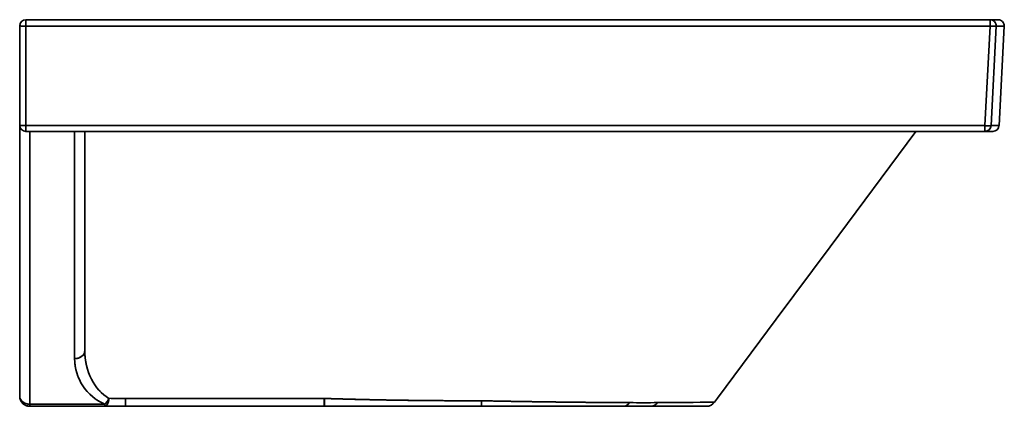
# Model space of a CAD drawing. Extents: x 46 to 1702, y 119 to 1173.
# Tile 7 of 7: x 1218 to 1702, y 829 to 1019. Entities that reach past the tile are written whole.
import ezdxf

# ---------------------------------------------------------------- set-up
doc = ezdxf.new("R2010")
doc.units = 0
doc.layers.get('0').update_dxf_attribs({"lineweight": 13})

# ---------------------------------------------------------------- blocks, each defined once
blk = doc.blocks.new('BLOCK20')
at = {"color": 7, "lineweight": 35}
for p, q in [((-240, 0), (233.89, 0)), ((233.89, 0), (-240, 0)), ((-243, -3), (-243, -51.92)), ((-243, -51.92), (-243, -3)), ((-240, -3.16), (233.89, -3.16)), ((-240, -52.08), (-240, -3.16)), ((233.89, -3.16), (-240, -3.16)), ((-240, -3.16), (-240, -52.08)), ((233.89, -3.16), (231.37, -52.08)), ((233.89, -3.16), (231.37, -52.08)), ((234.37, -52.08), (236.89, -3.16)), ((236.89, -3.16), (234.37, -52.08)), ((238.27, -52.08), (240.83, -3.16)), ((238.27, -52.08), (240.83, -3.16)), ((-243, -185), (-243, -51.94)), ((-243, -51.94), (-243, -185)), ((231.37, -52.08), (-240, -52.08)), ((-240, -52.08), (231.37, -52.08)), ((231.37, -54.92), (-240, -54.92)), ((-240, -54.92), (227.29, -54.92)), ((-240, -54.92), (231.37, -54.92)), ((-238, -54.92), (-238, -188.96)), ((-238, -188.96), (-238, -54.92)), ((-216, -54.92), (-216, -166.57)), ((-216, -166.57), (-216, -54.92)), ((-211, -54.92), (-211, -162.62)), ((-211, -162.62), (-211, -54.92)), ((-211, -162.62), (-211, -54.92)), ((197.34, -54.92), (155.24, -111.6)), ((155.24, -111.6), (197.34, -54.92)), ((197.34, -54.92), (231.37, -54.92)), ((227.29, -54.92), (197.34, -54.92)), ((155.24, -111.6), (128.8, -147.2)), ((128.8, -147.2), (155.24, -111.6)), ((128.8, -147.2), (99.99, -185.98)), ((-191, -186.18), (-93.43, -186.18)), ((-93.43, -186.18), (-191, -186.18)), ((-201.17, -188.96), (-238, -188.96)), ((-238, -188.96), (-201.17, -188.96)), ((-238, -190), (-201.17, -190)), ((-238, -190), (-203.42, -190)), ((-201.17, -190), (-238, -190)), ((-238, -190), (-203.42, -190)), ((-238, -190), (-201.17, -190)), ((-203.42, -190), (-238, -190)), ((-191.85, -190), (-17.44, -190)), ((-191.85, -190), (-17.44, -190)), ((-17.44, -190), (-191.85, -190)), ((-191, -190), (-93.43, -190)), ((-93.43, -190), (-191, -190)), ((-191, -190), (-93.43, -190)), ((-93.15, -190), (-16.11, -190)), ((-16.11, -190), (-93.15, -190)), ((-16.11, -190), (-93.15, -190)), ((-17.44, -190), (30.76, -190)), ((-17.44, -190), (30.76, -190)), ((-17.44, -190), (30.76, -190)), ((-16.11, -190), (53.35, -190)), ((53.35, -190), (-16.11, -190)), ((53.35, -190), (-16.11, -190)), ((30.76, -190), (69.2, -190)), ((30.76, -190), (69.2, -190)), ((30.76, -190), (69.2, -190)), ((66.88, -190), (94.49, -190)), ((94.49, -190), (66.88, -190)), ((94.49, -190), (66.88, -190)), ((69.2, -190), (94.49, -190)), ((69.2, -190), (94.49, -190)), ((94.49, -190), (69.2, -190))]:
    blk.add_line(p, q, dxfattribs=at)
at = {"color": 7, "lineweight": 35, "ltscale": 0.078925}
for p, q in [((-240, 0), (-240, -3.16)), ((-240, 0), (-240, -3.16)), ((233.89, -3.16), (233.89, 0)), ((233.89, -3.16), (233.89, 0))]:
    blk.add_line(p, q, dxfattribs=at)
at = {"color": 7, "lineweight": 35, "ltscale": 0.098612}
for p, q in [((233.89, 0), (237.84, 0)), ((237.84, 0), (233.89, 0))]:
    blk.add_line(p, q, dxfattribs=at)
at = {"color": 7, "lineweight": 35, "ltscale": 0.098624}
blk.add_line((236.89, -3.16), (240.83, -3.16), dxfattribs=at)
blk.add_line((236.89, -3.16), (240.83, -3.16), dxfattribs=at)
at = {"color": 7, "lineweight": 35, "ltscale": 0.071075}
for p, q in [((-240, -52.08), (-240, -54.92)), ((-240, -52.08), (-240, -54.92)), ((231.37, -54.92), (231.37, -52.08)), ((231.37, -54.92), (231.37, -52.08))]:
    blk.add_line(p, q, dxfattribs=at)
at = {"color": 7, "lineweight": 35, "ltscale": 0.097505}
blk.add_line((238.27, -52.08), (234.37, -52.08), dxfattribs=at)
blk.add_line((238.27, -52.08), (234.37, -52.08), dxfattribs=at)
at = {"color": 7, "lineweight": 35, "ltscale": 0.003304}
blk.add_line((227.16, -54.92), (227.29, -54.92), dxfattribs=at)
at = {"color": 7, "lineweight": 35, "ltscale": 0.003297}
blk.add_line((227.29, -54.92), (227.16, -54.92), dxfattribs=at)
at = {"color": 7, "lineweight": 35, "ltscale": 0.001483}
blk.add_line((227.29, -54.92), (227.23, -54.92), dxfattribs=at)
at = {"color": 7, "lineweight": 35, "ltscale": 0.001475}
blk.add_line((227.29, -54.92), (227.23, -54.92), dxfattribs=at)
at = {"color": 7, "lineweight": 35, "ltscale": 0.000609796}
blk.add_line((227.29, -54.92), (227.27, -54.92), dxfattribs=at)
at = {"color": 7, "lineweight": 35, "ltscale": 0.095694}
for p, q in [((227.29, -54.92), (231.12, -54.92)), ((231.12, -54.92), (227.29, -54.92))]:
    blk.add_line(p, q, dxfattribs=at)
at = {"color": 7, "lineweight": 35, "ltscale": 0.001105}
for p, q in [((231.12, -54.92), (231.08, -54.92)), ((231.08, -54.92), (231.12, -54.92))]:
    blk.add_line(p, q, dxfattribs=at)
at = {"color": 7, "lineweight": 35, "ltscale": 0.097494}
for p, q in [((235.27, -54.92), (231.37, -54.92)), ((235.27, -54.92), (231.37, -54.92)), ((231.37, -54.92), (235.27, -54.92))]:
    blk.add_line(p, q, dxfattribs=at)
at = {"color": 7, "lineweight": 35, "ltscale": 0.004475}
blk.add_line((-241.52, -188.55), (-241.64, -188.42), dxfattribs=at)
at = {"color": 7, "lineweight": 35, "ltscale": 0.0955}
for p, q in [((-191, -190), (-191, -186.18)), ((-191, -186.18), (-191, -190)), ((-93.43, -190), (-93.43, -186.18)), ((-93.43, -190), (-93.43, -186.18))]:
    blk.add_line(p, q, dxfattribs=at)
at = {"color": 7, "lineweight": 35, "ltscale": 0.004093}
for p, q in [((-93.43, -186.18), (-93.28, -186.14)), ((-93.28, -186.14), (-93.43, -186.18))]:
    blk.add_line(p, q, dxfattribs=at)
at = {"color": 7, "lineweight": 35, "ltscale": 0.067915}
blk.add_line((-16.11, -190), (-16.1, -187.28), dxfattribs=at)
blk.add_line((-16.11, -190), (-16.1, -187.28), dxfattribs=at)
at = {"color": 7, "lineweight": 35, "ltscale": 0.062362}
blk.add_line((99.99, -185.98), (98.5, -187.98), dxfattribs=at)
at = {"color": 7, "lineweight": 35, "ltscale": 0.001229}
blk.add_line((-240.74, -189.18), (-240.78, -189.16), dxfattribs=at)
at = {"color": 7, "lineweight": 35, "ltscale": 0.000309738}
blk.add_line((-239.24, -189.84), (-239.25, -189.84), dxfattribs=at)
at = {"color": 7, "lineweight": 35, "ltscale": 0.026121}
for p, q in [((-238, -188.96), (-238, -190)), ((-238, -188.96), (-238, -190)), ((-201.17, -190), (-201.17, -188.96)), ((-201.17, -190), (-201.17, -188.96))]:
    blk.add_line(p, q, dxfattribs=at)
at = {"color": 7, "lineweight": 35, "ltscale": 0.289122}
blk.add_line((-203.42, -190), (-191.85, -190), dxfattribs=at)
blk.add_line((-203.42, -190), (-191.85, -190), dxfattribs=at)
blk.add_line((-203.42, -190), (-191.85, -190), dxfattribs=at)
at = {"color": 7, "lineweight": 35, "ltscale": 2.6801e-05}
blk.add_line((-203.41, -190), (-203.42, -190), dxfattribs=at)
blk.add_line((-203.41, -190), (-203.42, -190), dxfattribs=at)
at = {"color": 7, "lineweight": 35, "ltscale": 0.000240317}
blk.add_line((-203.42, -190), (-203.41, -190), dxfattribs=at)
at = {"color": 7, "lineweight": 35, "ltscale": 3.14873e-05}
blk.add_line((-203.42, -190), (-203.41, -190), dxfattribs=at)
at = {"color": 7, "lineweight": 35, "ltscale": 0.000244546}
blk.add_line((-203.42, -190), (-203.41, -190), dxfattribs=at)
at = {"color": 7, "lineweight": 35, "ltscale": 0.254156}
for p, q in [((-201.17, -190), (-191, -190)), ((-191, -190), (-201.17, -190)), ((-191, -190), (-201.17, -190))]:
    blk.add_line(p, q, dxfattribs=at)
at = {"color": 7, "lineweight": 35, "ltscale": 0.007147}
blk.add_line((-93.43, -190), (-93.15, -190), dxfattribs=at)
blk.add_line((-93.43, -190), (-93.15, -190), dxfattribs=at)
blk.add_line((-93.43, -190), (-93.15, -190), dxfattribs=at)
at = {"color": 7, "lineweight": 35, "ltscale": 0.001029}
blk.add_line((30.76, -190), (30.72, -190), dxfattribs=at)
blk.add_line((30.76, -190), (30.72, -190), dxfattribs=at)
at = {"color": 7, "lineweight": 35, "ltscale": 0.000276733}
blk.add_line((30.76, -190), (30.75, -190), dxfattribs=at)
at = {"color": 7, "lineweight": 35, "ltscale": 0.00027673}
blk.add_line((30.76, -190), (30.75, -190), dxfattribs=at)
at = {"color": 7, "lineweight": 35, "ltscale": 0.338357}
for p, q in [((53.35, -190), (66.88, -190)), ((66.88, -190), (53.35, -190)), ((66.88, -190), (53.35, -190))]:
    blk.add_line(p, q, dxfattribs=at)
at = {"color": 7, "lineweight": 35, "ltscale": 3.12807e-05}
blk.add_line((69.2, -190), (69.2, -190), dxfattribs=at)
at = {"color": 7, "lineweight": 35, "ltscale": 3.12808e-05}
blk.add_line((69.2, -190), (69.2, -190), dxfattribs=at)
at = {"color": 7, "lineweight": 35, "ltscale": 3.12805e-05}
blk.add_line((69.2, -190), (69.2, -190), dxfattribs=at)
at = {"color": 7, "lineweight": 35}
for centre, radius, start, end in [((-240, -3), 3, 90, 180), ((233.89, -3), 3, 356.9952, 89.9944), ((233.89, -3), 3, 356.9957, 89.9941), ((237.84, -3), 3, 357, 90), ((237.84, -3), 3, 357, 90), ((-240, -3), 3, 90, 180), ((-240, -51.92), 3, 180, 270), ((-240, -51.92), 3, 180, 270), ((231.37, -51.92), 3, 270.0047, 357.0053), ((231.37, -51.92), 3, 270.0047, 357.0204), ((235.27, -51.92), 3, 270, 357), ((235.27, -51.92), 3, 270, 357), ((-238, -185), 5, 180, 270), ((-238, -185), 5, 180, 270), ((-238, -185), 5, 180.1754, 270), ((-238, -185), 5, 180.8784, 270), ((-238, -185), 5, 223.2082, 270), ((-238, -185), 5, 225.2597, 236.2179), ((-191.16, 127.84), 314.02, 268.5452, 270.0293), ((-191.16, 127.84), 314.02, 268.5453, 270.0294), ((63.65, 874.71), 1062.93, 269.62865, 270.36613), ((63.65, 874.76), 1062.98, 269.62866, 270.36611), ((-121.92, 26792.29), 26981.17, 270.408486, 270.468066), ((-121.91, 26791.09), 26979.97, 270.408484, 270.468067), ((94.49, -185), 5, 270.0035, 323.3894), ((94.49, -185), 5, 270.0001, 323.3928), ((94.49, -185), 5, 270.0035, 323.3894), ((94.49, -185), 5, 270.0001, 323.3929), ((-238, -185), 5, 236.7814, 255.5017), ((-238, -185), 5, 255.6437, 270)]:
    blk.add_arc(centre, radius, start, end, dxfattribs=at)
for centre, major_axis, ratio, start_param, end_param in [((-240, -3), (3, 0), 0.052336, 3.141594, 4.712389), ((233.89, -3), (3, -0.15), 0.052267, 4.71508, 6.26553), ((-240, -51.92), (-3, 0), 0.052336, 0.000001, 1.570796), ((-216, -162.62), (-5, 0), 0.791036, 1.570796, 3.141591), ((-191, -162.62), (0, -25.68), 0.778889, 4.712418, 5.864421), ((-191, -166.57), (25, 0.01), 0.979905, 3.141343, 4.293347), ((-238, -185), (-5, 0), 0.791036, 0.000001, 1.570796), ((-201.17, -185), (0, -5), 0.416442, 6.283185, 7.636656), ((-201.17, -185), (-2, -4.58), 0.459217, 0.759664, 1.535739), ((53.35, -185.01), (-0.03, -4.99), 0.889102, 0.00483, 0.883272), ((53.35, -185.01), (-0.03, -4.99), 0.889104, 0.004831, 0.883274), ((66.89, -185.01), (-0.04, -4.99), 0.927274, 0.00787, 0.886474), ((66.89, -185.01), (-0.04, -4.99), 0.927274, 0.007871, 0.886475)]:
    blk.add_ellipse(centre, major_axis=major_axis, ratio=ratio, start_param=start_param, end_param=end_param, dxfattribs=at)
for points, knots in [([(-240, -3.16), (-240.61, -3.16), (-241.23, -3.15), (-241.84, -3.13), (-242.52, -3.1), (-242.88, -3.05), (-242.94, -3.03), (-242.99, -3.02), (-243, -3.01), (-243, -3), (-243, -3), (-243, -3)], [0, 0, 0, 0, 0, 0, 4.591647, 4.591647, 4.591647, 5.939752, 5.939752, 5.939752, 6.144104, 6.144104, 6.144104, 6.144104, 6.144104, 6.144104]), ([(236.89, -3.16), (236.88, -3.17), (236.86, -3.18), (236.81, -3.19), (236.62, -3.21), (236.3, -3.22), (236.05, -3.22), (235.5, -3.22), (234.89, -3.2), (234.56, -3.19), (234.23, -3.17), (233.89, -3.16)], [0, 0, 0, 0, 0, 0, 1.165671, 1.165671, 1.165671, 3.346783, 3.346783, 3.346783, 5.712557, 5.712557, 5.712557, 5.712557, 5.712557, 5.712557]), ([(-243, -51.92), (-243, -51.94), (-242.95, -51.96), (-242.85, -51.98), (-242.66, -52), (-242.41, -52.02), (-242.34, -52.02), (-242.12, -52.04), (-241.88, -52.05), (-241.71, -52.05), (-241.47, -52.06), (-241.23, -52.07), (-241.18, -52.07), (-241.07, -52.07), (-240.96, -52.07), (-240.91, -52.07), (-240.78, -52.08), (-240.65, -52.08), (-240.58, -52.08), (-240.44, -52.08), (-240.32, -52.08), (-240.28, -52.08), (-240.15, -52.08), (-240.09, -52.08), (-240.06, -52.08), (-240.03, -52.08), (-240, -52.08)], [0, 0, 0, 0, 0, 0, 2.545569, 2.545569, 2.545569, 3.42022, 3.42022, 3.42022, 5.252758, 5.252758, 5.252758, 5.747834, 5.747834, 5.747834, 6.229165, 6.229165, 6.229165, 6.911416, 6.911416, 6.911416, 7.549391, 7.549391, 7.549391, 8.877767, 8.877767, 8.877767, 8.877767, 8.877767, 8.877767]), ([(234.37, -52.08), (234.37, -52.09), (234.34, -52.1), (234.29, -52.11), (234.1, -52.14), (233.78, -52.14), (233.53, -52.15), (232.98, -52.14), (232.37, -52.13), (232.04, -52.11), (231.71, -52.1), (231.37, -52.08)], [0, 0, 0, 0, 0, 0, 1.165663, 1.165663, 1.165663, 3.346768, 3.346768, 3.346768, 5.712604, 5.712604, 5.712604, 5.712604, 5.712604, 5.712604]), ([(231.37, -52.08), (231.99, -52.11), (232.61, -52.14), (233.22, -52.15), (233.84, -52.15), (234.2, -52.12), (234.26, -52.12), (234.32, -52.11), (234.35, -52.1), (234.36, -52.09), (234.37, -52.09), (234.37, -52.08), (234.37, -52.08), (234.37, -52.08), (234.37, -52.08)], [0, 0, 0, 0, 0, 0, 5.45657, 5.45657, 5.45657, 6.86075, 6.86075, 6.86075, 7.368605, 7.368605, 7.368605, 7.470726, 7.470726, 7.470726, 7.470726, 7.470726, 7.470726]), ([(-211, -162.62), (-211, -163), (-211.06, -163.37), (-211.17, -163.74), (-211.51, -164.46), (-212.04, -165.07), (-212.35, -165.36), (-213.18, -165.96), (-214.15, -166.35), (-214.76, -166.5), (-215.38, -166.57), (-216, -166.57), (-216, -166.57), (-216, -166.57), (-216, -166.57)], [0, 0, 0, 0, 0, 0, 2.598383, 2.598383, 2.598383, 5.318671, 5.318671, 5.318671, 9.177382, 9.177382, 9.177382, 9.186699, 9.186699, 9.186699, 9.186699, 9.186699, 9.186699]), ([(-199.13, -186.08), (-200.65, -185.21), (-202.03, -184.18), (-203.25, -183.05), (-205.7, -180.33), (-207.53, -177.31), (-208.37, -175.57), (-209.45, -172.81), (-210.19, -169.99), (-210.4, -168.97), (-210.73, -167.09), (-210.92, -165.2), (-210.97, -164.34), (-211, -163.48), (-211, -162.62)], [0, 0, 0, 0, 0, 0, 16.711734, 16.711734, 16.711734, 37.675478, 37.675478, 37.675478, 49.386344, 49.386344, 49.386344, 59.13719, 59.13719, 59.13719, 59.13719, 59.13719, 59.13719]), ([(-216, -166.57), (-216, -168.66), (-215.77, -170.75), (-215.32, -172.82), (-214.11, -176.43), (-212.09, -179.9), (-211.06, -181.37), (-208.85, -183.95), (-205.99, -186.29), (-204.54, -187.28), (-202.93, -188.18), (-201.17, -188.96)], [0, 0, 0, 0, 0, 0, 24.278438, 24.278438, 24.278438, 42.681003, 42.681003, 42.681003, 57.832682, 57.832682, 57.832682, 57.832682, 57.832682, 57.832682]), ([(-243, -185), (-243, -185.49), (-242.9, -185.98), (-242.71, -186.46), (-242.36, -187.01), (-241.89, -187.49), (-241.79, -187.59), (-241.36, -187.96), (-240.86, -188.28), (-240.45, -188.48), (-239.72, -188.75), (-238.95, -188.9), (-238.64, -188.94), (-238.32, -188.96), (-238, -188.96)], [0, 0, 0, 0, 0, 0, 4.756686, 4.756686, 4.756686, 5.973811, 5.973811, 5.973811, 9.738446, 9.738446, 9.738446, 12.311354, 12.311354, 12.311354, 12.311354, 12.311354, 12.311354]), ([(-201.17, -188.96), (-200.93, -188.76), (-200.71, -188.53), (-200.48, -188.27), (-200.13, -187.83), (-199.81, -187.35), (-199.69, -187.15), (-199.5, -186.83), (-199.33, -186.49), (-199.26, -186.35), (-199.2, -186.22), (-199.13, -186.08)], [0, 0, 0, 0, 0, 0, 3.065463, 3.065463, 3.065463, 4.973374, 4.973374, 4.973374, 6.27254, 6.27254, 6.27254, 6.27254, 6.27254, 6.27254]), ([(-199.13, -186.08), (-199.16, -186.35), (-199.19, -186.62), (-199.23, -186.89), (-199.36, -187.54), (-199.54, -188.18), (-199.67, -188.54), (-199.96, -189.15), (-200.3, -189.58), (-200.46, -189.73), (-200.72, -189.9), (-200.94, -189.98), (-201.02, -189.99), (-201.1, -190), (-201.17, -190)], [0, 0, 0, 0, 0, 0, 2.276429, 2.276429, 2.276429, 5.620056, 5.620056, 5.620056, 8.647618, 8.647618, 8.647618, 10.42395, 10.42395, 10.42395, 10.42395, 10.42395, 10.42395]), ([(-93.15, -190), (-93.16, -190), (-93.17, -189.97), (-93.18, -189.9), (-93.2, -189.64), (-93.22, -189.2), (-93.23, -188.87), (-93.25, -188.17), (-93.27, -187.38), (-93.27, -186.98), (-93.27, -186.56), (-93.28, -186.14)], [0, 0, 0, 0, 0, 0, 1.865397, 1.865397, 1.865397, 4.931993, 4.931993, 4.931993, 7.965324, 7.965324, 7.965324, 7.965324, 7.965324, 7.965324]), ([(-16.1, -187.28), (-16.49, -187.28), (-16.87, -187.28), (-17.26, -187.28), (-18.03, -187.28), (-18.8, -187.28), (-19.19, -187.28), (-29.63, -187.27), (-40.07, -187.22), (-50.13, -187.12), (-64.79, -186.9), (-79.43, -186.55), (-84.05, -186.42), (-88.67, -186.29), (-93.28, -186.14)], [0, 0, 0, 0, 0, 0, 2.721864, 2.721864, 2.721864, 5.443729, 5.443729, 5.443729, 76.407615, 76.407615, 76.407615, 109.10738, 109.10738, 109.10738, 109.10738, 109.10738, 109.10738]), ([(-93.15, -190), (-93.16, -190), (-93.17, -189.97), (-93.18, -189.9), (-93.2, -189.63), (-93.22, -189.19), (-93.23, -188.87), (-93.25, -188.17), (-93.27, -187.39), (-93.27, -186.98), (-93.27, -186.56), (-93.28, -186.14)], [0, 0, 0, 0, 0, 0, 1.620187, 1.620187, 1.620187, 4.366151, 4.366151, 4.366151, 7.196038, 7.196038, 7.196038, 7.196038, 7.196038, 7.196038]), ([(-16.1, -187.28), (-16.49, -187.28), (-16.87, -187.28), (-17.26, -187.28), (-18.03, -187.28), (-18.8, -187.28), (-19.19, -187.28), (-29.64, -187.27), (-40.08, -187.22), (-50.13, -187.12), (-64.8, -186.89), (-79.44, -186.55), (-84.06, -186.42), (-88.67, -186.29), (-93.28, -186.14)], [0, 0, 0, 0, 0, 0, 3.188013, 3.188013, 3.188013, 6.376027, 6.376027, 6.376027, 89.418165, 89.418165, 89.418165, 127.694481, 127.694481, 127.694481, 127.694481, 127.694481, 127.694481]), ([(56.76, -188.2), (51.68, -188.18), (45.24, -188.14), (37.99, -188.08), (23.25, -187.93), (7.32, -187.71), (-0.43, -187.58), (-8.26, -187.44), (-16.1, -187.28)], [0, 0, 0, 0, 0, 0, 60.183524, 60.183524, 60.183524, 115.180937, 115.180937, 115.180937, 115.180937, 115.180937, 115.180937]), ([(56.76, -188.2), (52.02, -188.18), (46.02, -188.15), (39.08, -188.09), (24.49, -187.95), (8.31, -187.72), (0.25, -187.6), (-7.93, -187.45), (-16.1, -187.28)], [0, 0, 0, 0, 0, 0, 71.9029, 71.9029, 71.9029, 139.443604, 139.443604, 139.443604, 139.443604, 139.443604, 139.443604])]:
    blk.add_open_spline(points, degree=5, knots=knots, dxfattribs=at)

msp = doc.modelspace()

# ---------------------------------------------------------------- block references
at = {"lineweight": 0}
msp.add_blockref('BLOCK20', (1461.277, 1018.524), dxfattribs=at)

doc.saveas('drawing.dxf')
